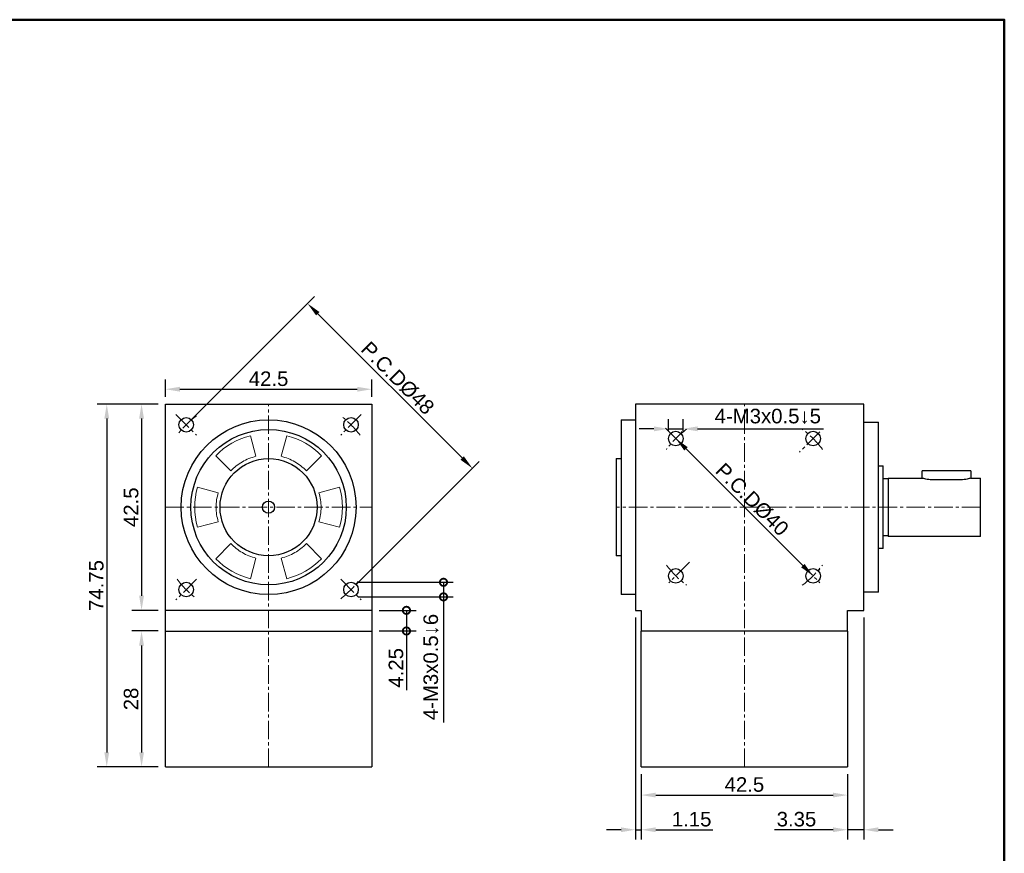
# Model space of a CAD drawing. Header units: millimetres. Extents: x 2723 to 3130, y 721 to 1006.
# Tile 8 of 8: x 2927 to 3130, y 835 to 1006. Entities that reach past the tile are written whole.
import ezdxf

# ---------------------------------------------------------------- set-up
doc = ezdxf.new("R2010")
doc.units = ezdxf.units.MM
doc.linetypes.add('CENTER2', pattern=[28.575, 19.05, -3.175, 3.175, -3.175])
for name, color, linetype, lineweight in [('中心線', 6, 'CENTER2', 5), ('圖框', 7, 'Continuous', 50), ('標註', 4, 'Continuous', 13)]:
    doc.layers.add(name, color=color, linetype=linetype, lineweight=lineweight)
doc.layers.add('產品', color=7, linetype='Continuous')
doc.styles.get("Standard").update_dxf_attribs({"font": 'arial.ttf'})
doc.dimstyles.new('yuetai', dxfattribs={"dimtxt": 3, "dimasz": 3, "dimexe": 2, "dimexo": 1.5, "dimtad": 1, "dimdsep": 46, "dimtxsty": 'Standard', "dimcen": 0, "dimadec": 0, "dimazin": 0, "dimtfac": 1, "dimtmove": 0, "dimatfit": 3, "dimfxl": 1, "dimarcsym": 0})

# ---------------------------------------------------------------- blocks, each defined once
blk = doc.blocks.new('標題欄框 下標註')
at = {"layer": '圖框'}
blk.add_lwpolyline([(2.28, 89.91), (287.28, 89.91), (287.28, 273.91), (2.28, 273.91)], close=True, dxfattribs=at)
blk = doc.blocks.new('*D19')
at = {"layer": 'Defpoints', "color": 0, "transparency": 16777216}
for p in [(2957.14, 927.06), (2952.24, 884.56), (2957.14, 884.56)]:
    blk.add_point(p, dxfattribs=at)
at = {"layer": '標註', "color": 0, "lineweight": -2, "transparency": 16777216}
for p, q in [((2955.64, 927.06), (2950.24, 927.06)), ((2952.24, 924.06), (2952.24, 887.56)), ((2955.64, 884.56), (2950.24, 884.56))]:
    blk.add_line(p, q, dxfattribs=at)
at = {"layer": '標註', "color": 0, "transparency": 16777216}
for points in [[(2951.74, 924.06), (2952.74, 924.06), (2952.24, 927.06)], [(2951.74, 887.56), (2952.74, 887.56), (2952.24, 884.56)]]:
    blk.add_solid(points, dxfattribs=at)
at = {"layer": '標註', "color": 0, "transparency": 16777216, "insert": (2950.09, 905.81), "char_height": 3, "attachment_point": 5, "rotation": 90}
blk.add_mtext('42.5', dxfattribs=at)
blk = doc.blocks.new('*D20')
at = {"layer": 'Defpoints', "color": 0, "transparency": 16777216}
for p in [(2957.14, 880.31), (2952.24, 852.31), (2957.14, 852.31)]:
    blk.add_point(p, dxfattribs=at)
at = {"layer": '標註', "color": 0, "lineweight": -2, "transparency": 16777216}
for p, q in [((2955.64, 880.31), (2950.24, 880.31)), ((2952.24, 877.31), (2952.24, 855.31)), ((2955.64, 852.31), (2950.24, 852.31))]:
    blk.add_line(p, q, dxfattribs=at)
at = {"layer": '標註', "color": 0, "transparency": 16777216}
for points in [[(2951.74, 877.31), (2952.74, 877.31), (2952.24, 880.31)], [(2951.74, 855.31), (2952.74, 855.31), (2952.24, 852.31)]]:
    blk.add_solid(points, dxfattribs=at)
at = {"layer": '標註', "color": 0, "transparency": 16777216, "insert": (2950.09, 866.31), "char_height": 3, "attachment_point": 5, "rotation": 90}
blk.add_mtext('28', dxfattribs=at)
blk = doc.blocks.new('*D36')
at = {"layer": 'Defpoints', "color": 0, "transparency": 16777216}
for p in [(2957.14, 927.06), (2945.07, 852.31), (2957.14, 852.31)]:
    blk.add_point(p, dxfattribs=at)
at = {"layer": '標註', "color": 0, "lineweight": -2, "transparency": 16777216}
for p, q in [((2955.64, 927.06), (2943.07, 927.06)), ((2945.07, 924.06), (2945.07, 855.31)), ((2955.64, 852.31), (2943.07, 852.31))]:
    blk.add_line(p, q, dxfattribs=at)
at = {"layer": '標註', "color": 0, "transparency": 16777216}
for points in [[(2944.57, 924.06), (2945.57, 924.06), (2945.07, 927.06)], [(2944.57, 855.31), (2945.57, 855.31), (2945.07, 852.31)]]:
    blk.add_solid(points, dxfattribs=at)
at = {"layer": '標註', "color": 0, "transparency": 16777216, "insert": (2942.92, 889.68), "char_height": 3, "attachment_point": 5, "rotation": 90}
blk.add_mtext('74.75', dxfattribs=at)
blk = doc.blocks.new('*D37')
at = {"layer": 'Defpoints', "color": 0, "transparency": 16777216}
for p in [(3062.23, 919.95), (3090.51, 891.67), (3090.51, 891.67)]:
    blk.add_point(p, dxfattribs=at)
at = {"layer": '標註', "color": 0, "lineweight": -2, "transparency": 16777216}
for p, q in [((3063.29, 921.01), (3063.64, 921.37)), ((3064.35, 917.83), (3088.39, 893.79)), ((3091.57, 892.73), (3091.93, 893.08))]:
    blk.add_line(p, q, dxfattribs=at)
at = {"layer": '標註', "color": 0, "transparency": 16777216}
for points in [[(3064.7, 918.18), (3064, 917.48), (3062.23, 919.95)], [(3088.74, 894.14), (3088.04, 893.43), (3090.51, 891.67)]]:
    blk.add_solid(points, dxfattribs=at)
at = {"layer": '標註', "color": 0, "transparency": 16777216, "insert": (3077.95, 907.39), "char_height": 3, "attachment_point": 5, "rotation": 315}
blk.add_mtext('P.C.DØ40', dxfattribs=at)
blk = doc.blocks.new('*D38')
at = {"layer": 'Defpoints', "color": 0, "transparency": 16777216}
for p in [(3063.73, 921.95), (3060.73, 919.95), (3063.73, 919.95)]:
    blk.add_point(p, dxfattribs=at)
at = {"layer": '標註', "color": 0, "lineweight": -2, "transparency": 16777216}
for p, q in [((3060.73, 921.45), (3060.73, 923.95)), ((3063.73, 921.45), (3063.73, 923.95)), ((3057.73, 921.95), (3054.73, 921.95)), ((3060.73, 921.95), (3063.73, 921.95)), ((3066.73, 921.95), (3092.65, 921.95))]:
    blk.add_line(p, q, dxfattribs=at)
at = {"layer": '標註', "color": 0, "transparency": 16777216}
for points in [[(3057.73, 922.45), (3057.73, 921.45), (3060.73, 921.95)], [(3066.73, 922.45), (3066.73, 921.45), (3063.73, 921.95)]]:
    blk.add_solid(points, dxfattribs=at)
at = {"layer": '標註', "color": 0, "transparency": 16777216, "insert": (3081.19, 924.52), "char_height": 3, "attachment_point": 5}
blk.add_mtext('4-M3x0.5↓5', dxfattribs=at)
blk = doc.blocks.new('_DotSmall')
at = {"color": 0, "linetype": 'ByBlock', "const_width": 0.5}
blk.add_lwpolyline([(-0.0625, 0, 1), (0.0625, 0, 1)], format="xyb", close=True, dxfattribs=at)
blk = doc.blocks.new('*D41')
at = {"layer": 'Defpoints', "color": 0, "transparency": 16777216}
for p in [(2995.36, 890.34), (2995.36, 887.34), (3014.41, 887.34)]:
    blk.add_point(p, dxfattribs=at)
at = {"layer": '標註', "color": 0, "lineweight": -2, "transparency": 16777216}
for p, q in [((2996.86, 890.34), (3016.41, 890.34)), ((3014.41, 890.34), (3014.41, 887.34)), ((2996.86, 887.34), (3016.41, 887.34)), ((3014.41, 887.34), (3014.41, 861.44))]:
    blk.add_line(p, q, dxfattribs=at)
at = {"layer": '標註', "color": 0, "lineweight": -2, "transparency": 16777216, "xscale": 3, "yscale": 3, "zscale": 3}
for p, rotation in [((3014.41, 890.34), 90), ((3014.41, 887.34), 270)]:
    blk.add_blockref('_DotSmall', p, dxfattribs=dict(at, rotation=rotation))
at = {"layer": '標註', "color": 0, "transparency": 16777216, "insert": (3011.84, 872.89), "char_height": 3, "attachment_point": 5, "rotation": 90}
blk.add_mtext('4-M3x0.5↓6', dxfattribs=at)
blk = doc.blocks.new('*D40')
at = {"layer": 'Defpoints', "color": 0, "transparency": 16777216}
for p in [(2999.64, 884.56), (2999.64, 880.31), (3006.78, 880.31)]:
    blk.add_point(p, dxfattribs=at)
at = {"layer": '標註', "color": 0, "lineweight": -2, "transparency": 16777216}
for p, q in [((3001.14, 884.56), (3008.78, 884.56)), ((3006.78, 884.56), (3006.78, 880.31)), ((3001.14, 880.31), (3008.78, 880.31)), ((3006.78, 880.31), (3006.78, 868.12))]:
    blk.add_line(p, q, dxfattribs=at)
at = {"layer": '標註', "color": 0, "lineweight": -2, "transparency": 16777216, "xscale": 3, "yscale": 3, "zscale": 3}
for p, rotation in [((3006.78, 884.56), 90), ((3006.78, 880.31), 270)]:
    blk.add_blockref('_DotSmall', p, dxfattribs=dict(at, rotation=rotation))
at = {"layer": '標註', "color": 0, "transparency": 16777216, "insert": (3004.63, 872.72), "char_height": 3, "attachment_point": 5, "rotation": 90}
blk.add_mtext('4.25', dxfattribs=at)
blk = doc.blocks.new('*D42')
at = {"layer": 'Defpoints', "color": 0, "transparency": 16777216}
for p in [(3100.97, 884.56), (3097.62, 852.31), (3097.62, 839.37)]:
    blk.add_point(p, dxfattribs=at)
at = {"layer": '標註', "color": 0, "lineweight": -2, "transparency": 16777216}
for p, q in [((3100.97, 883.06), (3100.97, 837.37)), ((3097.62, 850.81), (3097.62, 837.37)), ((3094.62, 839.37), (3082.56, 839.37)), ((3100.97, 839.37), (3097.62, 839.37)), ((3103.97, 839.37), (3106.97, 839.37))]:
    blk.add_line(p, q, dxfattribs=at)
at = {"layer": '標註', "color": 0, "transparency": 16777216}
for points in [[(3094.62, 839.87), (3094.62, 838.87), (3097.62, 839.37)], [(3103.97, 839.87), (3103.97, 838.87), (3100.97, 839.37)]]:
    blk.add_solid(points, dxfattribs=at)
at = {"layer": '標註', "color": 0, "transparency": 16777216, "insert": (3087.09, 841.53), "char_height": 3, "attachment_point": 5}
blk.add_mtext('3.35', dxfattribs=at)
blk = doc.blocks.new('*D43')
at = {"layer": 'Defpoints', "color": 0, "transparency": 16777216}
for p in [(3053.97, 884.56), (3055.12, 852.31), (3055.12, 839.37)]:
    blk.add_point(p, dxfattribs=at)
at = {"layer": '標註', "color": 0, "lineweight": -2, "transparency": 16777216}
for p, q in [((3053.97, 883.06), (3053.97, 837.37)), ((3055.12, 850.81), (3055.12, 837.37)), ((3050.97, 839.37), (3047.97, 839.37)), ((3053.97, 839.37), (3055.12, 839.37)), ((3058.12, 839.37), (3069.9, 839.37))]:
    blk.add_line(p, q, dxfattribs=at)
at = {"layer": '標註', "color": 0, "transparency": 16777216}
for points in [[(3050.97, 839.87), (3050.97, 838.87), (3053.97, 839.37)], [(3058.12, 839.87), (3058.12, 838.87), (3055.12, 839.37)]]:
    blk.add_solid(points, dxfattribs=at)
at = {"layer": '標註', "color": 0, "transparency": 16777216, "insert": (3065.51, 841.53), "char_height": 3, "attachment_point": 5}
blk.add_mtext('1.15', dxfattribs=at)
blk = doc.blocks.new('*D44')
at = {"layer": 'Defpoints', "color": 0, "transparency": 16777216}
for p in [(3055.12, 852.31), (3097.62, 852.31), (3097.62, 846.51)]:
    blk.add_point(p, dxfattribs=at)
at = {"layer": '標註', "color": 0, "lineweight": -2, "transparency": 16777216}
for p, q in [((3055.12, 850.81), (3055.12, 844.51)), ((3097.62, 850.81), (3097.62, 844.51)), ((3058.12, 846.51), (3094.62, 846.51))]:
    blk.add_line(p, q, dxfattribs=at)
at = {"layer": '標註', "color": 0, "transparency": 16777216}
for points in [[(3058.12, 847.01), (3058.12, 846.01), (3055.12, 846.51)], [(3094.62, 847.01), (3094.62, 846.01), (3097.62, 846.51)]]:
    blk.add_solid(points, dxfattribs=at)
at = {"layer": '標註', "color": 0, "transparency": 16777216, "insert": (3076.37, 848.67), "char_height": 3, "attachment_point": 5}
blk.add_mtext('42.5', dxfattribs=at)
blk = doc.blocks.new('*D49')
at = {"layer": 'Defpoints', "color": 0, "transparency": 16777216}
for p in [(2986.42, 947.77), (2961.42, 922.78), (2995.36, 888.84)]:
    blk.add_point(p, dxfattribs=at)
at = {"layer": '標註', "color": 0, "lineweight": -2, "transparency": 16777216}
for p, q in [((2962.48, 923.84), (2987.83, 949.19)), ((3018.24, 915.95), (2988.54, 945.65)), ((2996.43, 889.9), (3021.77, 915.24))]:
    blk.add_line(p, q, dxfattribs=at)
at = {"layer": '標註', "color": 0, "transparency": 16777216}
for points in [[(2988.89, 946), (2988.18, 945.3), (2986.42, 947.77)], [(3018.59, 916.31), (3017.88, 915.6), (3020.36, 913.83)]]:
    blk.add_solid(points, dxfattribs=at)
at = {"layer": '標註', "color": 0, "transparency": 16777216, "insert": (3004.97, 932.39), "char_height": 3, "attachment_point": 5, "rotation": 315}
blk.add_mtext('P.C.DØ48', dxfattribs=at)
blk = doc.blocks.new('*D56')
at = {"layer": 'Defpoints', "color": 0, "transparency": 16777216}
for p in [(2999.64, 930.11), (2957.14, 927.06), (2999.64, 927.06)]:
    blk.add_point(p, dxfattribs=at)
at = {"layer": '標註', "color": 0, "lineweight": -2, "transparency": 16777216}
for p, q in [((2957.14, 928.56), (2957.14, 932.11)), ((2999.64, 928.56), (2999.64, 932.11)), ((2960.14, 930.11), (2996.64, 930.11))]:
    blk.add_line(p, q, dxfattribs=at)
at = {"layer": '標註', "color": 0, "transparency": 16777216}
for points in [[(2960.14, 930.61), (2960.14, 929.61), (2957.14, 930.11)], [(2996.64, 930.61), (2996.64, 929.61), (2999.64, 930.11)]]:
    blk.add_solid(points, dxfattribs=at)
at = {"layer": '標註', "color": 0, "transparency": 16777216, "insert": (2978.39, 932.26), "char_height": 3, "attachment_point": 5}
blk.add_mtext('42.5', dxfattribs=at)

msp = doc.modelspace()

# ---------------------------------------------------------------- linework, layer by layer
at = {"layer": '中心線', "ltscale": 0.2}
for p, q in [((2978.394, 852.309), (2978.394, 927.059)), ((3076.369, 852.309), (3076.369, 927.059)), ((2959.302, 924.901), (2963.545, 920.658)), ((2997.486, 924.901), (2993.244, 920.658)), ((3060.106, 922.073), (3064.349, 917.83)), ((3091.926, 921.366), (3087.683, 917.123)), ((2957.144, 905.809), (2999.644, 905.809)), ((3124.969, 905.809), (3049.969, 905.809)), ((3065.056, 894.495), (3060.813, 890.253)), ((3087.683, 894.495), (3091.926, 890.253)), ((2963.545, 890.96), (2959.302, 886.717)), ((2993.244, 890.96), (2997.486, 886.717))]:
    msp.add_line(p, q, dxfattribs=at)
for centre, radius, start, end in [((2978.394, 905.809), 24, 128.22261, 141.77739), ((2978.394, 905.809), 24, 38.22261, 51.77739), ((3076.369, 905.809), 20, 126.54531, 143.45469), ((3076.369, 905.809), 20, 36.54531, 53.45469), ((3076.369, 905.809), 20, 216.54531, 233.45469), ((3076.369, 905.809), 20, 306.54531, 323.45469), ((2978.394, 905.809), 24, 218.22261, 231.77739), ((2978.394, 905.809), 24, 308.22261, 321.77739)]:
    msp.add_arc(centre, radius, start, end, dxfattribs=at)
at = {"layer": '產品'}
for p, q in [((2957.144, 880.309), (2957.144, 927.059)), ((2957.144, 927.059), (2999.644, 927.059)), ((2999.644, 927.059), (2999.644, 880.309)), ((3100.969, 927.059), (3053.969, 927.059)), ((3053.969, 927.059), (3053.969, 884.559)), ((3100.969, 884.559), (3100.969, 927.059)), ((3050.969, 923.809), (3053.969, 923.809)), ((3050.969, 923.809), (3050.969, 887.809)), ((3100.969, 923.309), (3103.969, 923.309)), ((3103.969, 888.309), (3103.969, 923.309)), ((3049.969, 915.809), (3050.969, 915.809)), ((3049.969, 915.809), (3049.969, 895.809)), ((3103.969, 914.309), (3104.969, 914.309)), ((3104.969, 897.309), (3104.969, 914.309)), ((3112.969, 911.809), (3112.969, 913.309)), ((3122.969, 913.309), (3112.969, 913.309)), ((3122.969, 913.309), (3122.969, 911.809)), ((3104.969, 911.709), (3105.969, 911.709)), ((3105.969, 911.809), (3112.969, 911.809)), ((3105.969, 911.809), (3105.969, 899.809)), ((3120.979, 911.462), (3114.969, 911.462)), ((3122.969, 911.809), (3124.969, 911.809)), ((3124.969, 899.809), (3124.969, 911.809)), ((3105.969, 899.909), (3104.969, 899.909)), ((3124.969, 899.809), (3105.969, 899.809)), ((3104.969, 897.309), (3103.969, 897.309)), ((3050.969, 895.809), (3049.969, 895.809)), ((3103.969, 888.309), (3100.969, 888.309)), ((3053.969, 887.809), (3050.969, 887.809)), ((2999.644, 884.559), (2957.144, 884.559)), ((3053.969, 884.559), (3055.119, 884.559)), ((3055.119, 884.559), (3055.119, 880.309)), ((3097.619, 880.309), (3097.619, 884.559)), ((3097.619, 884.559), (3100.969, 884.559)), ((2957.144, 880.309), (2999.644, 880.309)), ((2957.144, 852.309), (2957.144, 880.309)), ((2999.644, 880.309), (2999.644, 852.309)), ((3097.619, 880.309), (3055.119, 880.309)), ((3055.119, 852.309), (3055.119, 880.309)), ((3097.619, 880.309), (3097.619, 852.309)), ((2957.144, 852.309), (2999.644, 852.309)), ((3055.119, 852.309), (3097.619, 852.309))]:
    msp.add_line(p, q, dxfattribs=at)
at = {"layer": '產品', "lineweight": 5}
for p, q in [((2974.654, 920.542), (2975.793, 916.291)), ((2980.996, 916.291), (2982.135, 920.542)), ((2970.618, 913.303), (2967.506, 916.415)), ((2989.283, 916.415), (2986.171, 913.303)), ((2963.765, 909.936), (2968.016, 908.797)), ((2988.773, 908.797), (2993.023, 909.936)), ((2968.016, 902.821), (2963.765, 901.682)), ((2993.023, 901.682), (2988.773, 902.821)), ((2967.506, 895.203), (2970.618, 898.315)), ((2986.171, 898.315), (2989.283, 895.203)), ((2975.793, 895.327), (2974.654, 891.077)), ((2982.135, 891.077), (2980.996, 895.327))]:
    msp.add_line(p, q, dxfattribs=at)
at = {"layer": '產品'}
for centre, radius in [((2961.424, 922.78), 1.5), ((2978.394, 905.809), 18), ((2995.365, 922.78), 1.5), ((2978.394, 905.809), 16), ((3062.227, 919.951), 1.5), ((3090.512, 919.951), 1.5), ((2978.394, 905.809), 10), ((2978.394, 905.809), 1.25), ((3062.227, 891.667), 1.5), ((3090.512, 891.667), 1.5), ((2961.424, 888.839), 1.5), ((2995.365, 888.839), 1.5)]:
    msp.add_circle(centre, radius, dxfattribs=at)
at = {"layer": '產品', "lineweight": 5}
for start, end in [(104.24609, 135.75391), (44.24609, 75.75391), (164.24609, 195.75391), (344.24609, 15.75391), (224.24609, 255.75391), (284.24609, 315.75391)]:
    msp.add_arc((2978.394, 905.809), 15.2, start, end, dxfattribs=at)
for points, knots in [([(2975.793, 916.291), (2975.308, 916.15), (2974.338, 915.868), (2972.979, 915.188), (2971.711, 914.352), (2970.982, 913.653), (2970.618, 913.303)], [0, 0, 0, 0, 0.2499547, 0.4999992, 0.7499548, 1, 1, 1, 1]), ([(2986.171, 913.303), (2985.807, 913.653), (2985.077, 914.352), (2983.81, 915.188), (2982.451, 915.868), (2981.481, 916.15), (2980.996, 916.291)], [0, 0, 0, 0, 0.24995462, 0.49999906, 0.74995463, 1, 1, 1, 1]), ([(2968.016, 908.797), (2967.896, 908.307), (2967.655, 907.326), (2967.564, 905.809), (2967.655, 904.293), (2967.895, 903.312), (2968.016, 902.821)], [0, 0, 0, 0, 0.2499547, 0.4999991, 0.7499547, 1, 1, 1, 1]), ([(2988.773, 902.821), (2988.893, 903.312), (2989.134, 904.293), (2989.224, 905.809), (2989.134, 907.325), (2988.893, 908.306), (2988.773, 908.797)], [0, 0, 0, 0, 0.2499547, 0.4999991, 0.7499547, 1, 1, 1, 1]), ([(2970.618, 898.315), (2970.982, 897.966), (2971.711, 897.266), (2972.979, 896.43), (2974.338, 895.75), (2975.308, 895.468), (2975.793, 895.327)], [0, 0, 0, 0, 0.24995462, 0.49999906, 0.74995463, 1, 1, 1, 1]), ([(2980.996, 895.327), (2981.481, 895.468), (2982.451, 895.75), (2983.809, 896.43), (2985.077, 897.266), (2985.807, 897.965), (2986.171, 898.315)], [0, 0, 0, 0, 0.2499547, 0.4999992, 0.7499548, 1, 1, 1, 1])]:
    msp.add_open_spline(points, degree=3, knots=knots, dxfattribs=at)
at = {"layer": '產品'}
for points, knots in [([(3114.969, 911.462), (3114.751, 911.47), (3114.315, 911.485), (3113.728, 911.591), (3113.272, 911.708), (3112.996, 911.798), (3112.989, 911.801), (3112.986, 911.802)], [0, 0, 0, 0, 0.2061806, 0.4120718, 0.6253732, 0.8442155, 1, 1, 1, 1]), ([(3122.962, 911.802), (3122.969, 911.804), (3122.999, 911.814), (3122.838, 911.76), (3122.494, 911.657), (3121.962, 911.537), (3121.422, 911.47), (3121.085, 911.464), (3120.979, 911.462)], [0, 0, 0, 0, 0.0585499, 0.2611387, 0.4665283, 0.6816533, 0.8997158, 1, 1, 1, 1])]:
    msp.add_open_spline(points, degree=3, knots=knots, dxfattribs=at)

# ---------------------------------------------------------------- block references
at = {"layer": '圖框', "xscale": 1.426940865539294, "yscale": 1.426940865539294, "zscale": 1.426940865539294}
msp.add_blockref('標題欄框 下標註', (2719.95, 615.38), dxfattribs=at)

# ---------------------------------------------------------------- dimensions: what is measured, and where the dimension line sits
at = {"layer": '標註'}
for p1, p2, distance, picture, middle in [((2995.365, 888.839), (2961.424, 922.78), -35.344, '*D49', (3004.971, 932.385)), ((3062.227, 919.951), (3090.512, 891.667), 0, '*D37', (3077.954, 907.394))]:
    dim = msp.add_aligned_dim(p1=p1, p2=p2, distance=distance, text='P.C.DØ<>', dimstyle='yuetai', dxfattribs=at)
    dim.commit()
    dim.dimension.update_dxf_attribs({"geometry": picture, "text_midpoint": middle})
for base, p1, p2, picture, middle in [((2999.644, 930.108), (2957.144, 927.059), (2999.644, 927.059), '*D56', (2978.394, 932.265)), ((3055.119, 839.368), (3053.969, 884.559), (3055.119, 852.309), '*D43', (3065.511, 841.525)), ((3097.619, 839.368), (3100.969, 884.559), (3097.619, 852.309), '*D42', (3087.088, 841.526)), ((3097.619, 846.511), (3055.119, 852.309), (3097.619, 852.309), '*D44', (3076.369, 848.668))]:
    dim = msp.add_linear_dim(base=base, p1=p1, p2=p2, dimstyle='yuetai', dxfattribs=at)
    dim.commit()
    dim.dimension.update_dxf_attribs({"geometry": picture, "text_midpoint": middle})
for base, p1, p2, picture, middle in [((2945.07, 852.309), (2957.144, 927.059), (2957.144, 852.309), '*D36', (2942.92, 889.684)), ((2952.245, 884.559), (2957.144, 927.059), (2957.144, 884.559), '*D19', (2950.088, 905.809)), ((2952.245, 852.309), (2957.144, 880.309), (2957.144, 852.309), '*D20', (2950.088, 866.309))]:
    dim = msp.add_linear_dim(base=base, p1=p1, p2=p2, angle=90, dimstyle='yuetai', dxfattribs=at)
    dim.commit()
    dim.dimension.update_dxf_attribs({"geometry": picture, "text_midpoint": middle})
dim = msp.add_linear_dim(base=(3063.727, 921.951), p1=(3060.727, 919.951), p2=(3063.727, 919.951), angle=180, text='4-M<>x0.5↓5', dimstyle='yuetai', dxfattribs=at)
dim.commit()
dim.dimension.update_dxf_attribs({"geometry": '*D38', "text_midpoint": (3081.19, 924.521)})
dim = msp.add_linear_dim(base=(3014.412, 887.339), p1=(2995.365, 890.339), p2=(2995.365, 887.339), angle=270, text='4-M<>x0.5↓6', dimstyle='yuetai', override={"dimblk1": 'DotSmall', "dimblk2": 'DotSmall', "dimsah": 1}, dxfattribs=at)
dim.commit()
dim.dimension.update_dxf_attribs({"geometry": '*D41', "text_midpoint": (3011.842, 872.888)})
dim = msp.add_linear_dim(base=(3006.784, 880.309), p1=(2999.644, 884.559), p2=(2999.644, 880.309), angle=90, dimstyle='yuetai', override={"dimblk1": 'DotSmall', "dimblk2": 'DotSmall', "dimsah": 1}, dxfattribs=at)
dim.commit()
dim.dimension.update_dxf_attribs({"geometry": '*D40', "text_midpoint": (3004.627, 872.716)})

doc.saveas('drawing.dxf')
